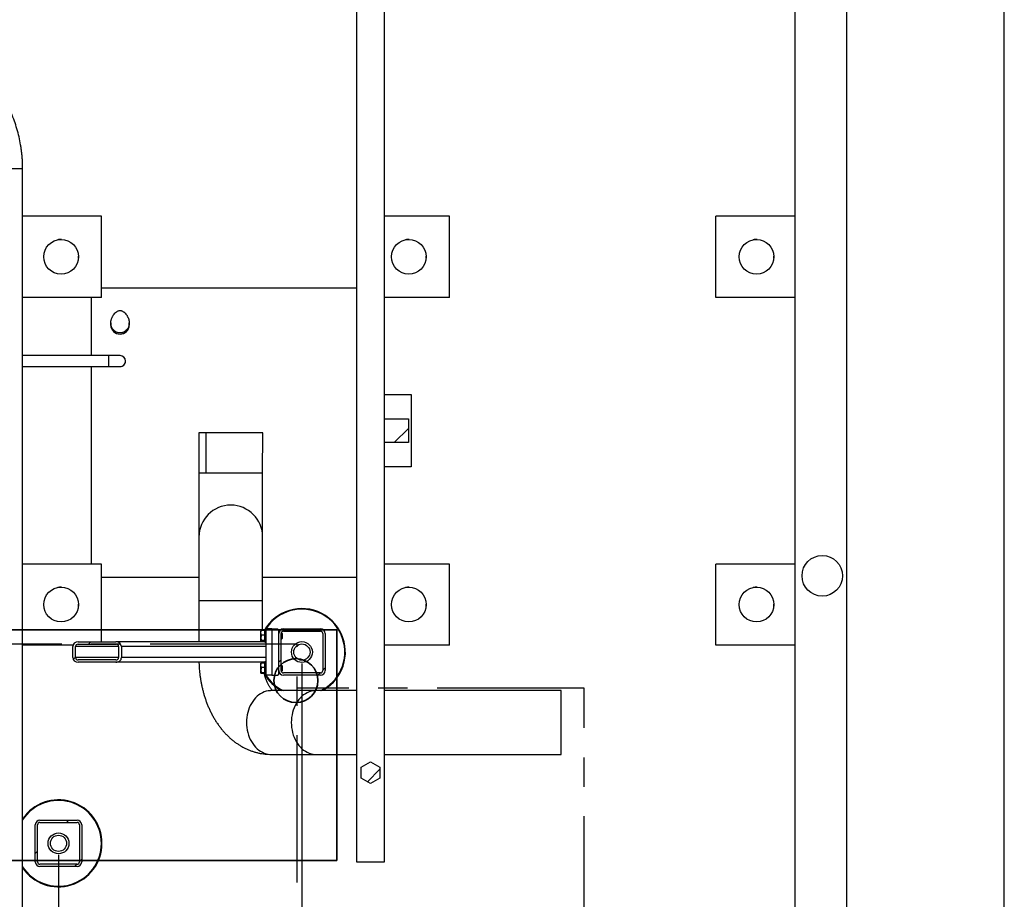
# Model space of a CAD drawing. Header units: millimetres. Extents: x 0 to 844, y 0 to 663.
# Tile 40 of 87: x 445 to 530, y 160 to 236. Entities that reach past the tile are written whole.
import ezdxf

# ---------------------------------------------------------------- set-up
doc = ezdxf.new("R2010")
doc.units = ezdxf.units.MM
doc.linetypes.add('CENTERX2', pattern=[20.32, 12.7, -2.54, 2.54, -2.54])
doc.layers.add('COTES', color=1, linetype='Continuous')
doc.layers.add('TRAIT-FINS', color=9, linetype='Continuous')
doc.layers.add('TRAIT-FORT', color=4, linetype='Continuous', lineweight=25)
doc.styles.add('SLDTEXTSTYLE0', font='TXT', dxfattribs={"width": 0.75})
doc.dimstyles.new('SLDDIMSTYLE3', dxfattribs={"dimtxt": 3, "dimasz": 2, "dimexe": 0, "dimexo": 0.0625, "dimgap": 0.75, "dimtad": 0, "dimtih": 1, "dimtoh": 1, "dimdec": 1, "dimlfac": 20, "dimrnd": 1e-09, "dimzin": 12, "dimdsep": 46, "dimtxsty": 'SLDTEXTSTYLE0', "dimsah": 1, "dimcen": 0.09, "dimadec": 0, "dimazin": 3, "dimtfac": 1, "dimtdec": 1, "dimtofl": 0, "dimtmove": 0, "dimatfit": 3, "dimfxl": 0, "dimfrac": 2, "dimtolj": 1, "dimtzin": 12, "dimarcsym": 0})

# ---------------------------------------------------------------- blocks, each defined once
blk = doc.blocks.new('_D_66')
at = {"layer": 'COTES', "color": 1}
for p, q in [((448.827, 163.836), (448.827, 51.932)), ((435.836, 52.932), (448.827, 52.932))]:
    blk.add_line(p, q, dxfattribs=at)
blk.add_solid([(448.827, 52.932), (446.827, 53.432), (446.827, 52.432)], dxfattribs=at)
at = {"layer": 'COTES', "color": 1, "char_height": 3, "attachment_point": 1, "rotation": 90, "style": 'SLDTEXTSTYLE0'}
for s, insert in [('1754,8', (447.341, 38.632)), ('Pieds chassis', (447.341, 13.132))]:
    blk.add_mtext(s, dxfattribs=dict(at, insert=insert))
blk = doc.blocks.new('_D_67')
at = {"layer": 'COTES', "color": 1}
for p, q in [((469.827, 180.336), (469.827, 51.932)), ((448.827, 52.932), (469.827, 52.932))]:
    blk.add_line(p, q, dxfattribs=at)
blk.add_solid([(469.827, 52.932), (467.827, 53.432), (467.827, 52.432)], dxfattribs=at)
at = {"layer": 'COTES', "color": 1, "char_height": 3, "attachment_point": 1, "rotation": 90, "style": 'SLDTEXTSTYLE0'}
for s, insert in [('2174,8', (468.341, 38.632)), ('Pieds chassis', (468.341, 13.132))]:
    blk.add_mtext(s, dxfattribs=dict(at, insert=insert))

msp = doc.modelspace()

# ---------------------------------------------------------------- hatches: boundary and pattern name
at = {"layer": 'TRAIT-FINS'}
h = msp.add_hatch(dxfattribs=at)
h.set_pattern_fill('ANSI31', color=9, style=0)
edge = h.paths.add_edge_path(flags=0)
edge.add_spline(control_points=[(454.1363, 208.8684), (454.2225, 208.8684), (454.3099, 208.8834), (454.3912, 208.9121), (454.4725, 208.9408), (454.5499, 208.9838), (454.6174, 209.0374), (454.6858, 209.0918), (454.7459, 209.1585), (454.7936, 209.2318), (454.8433, 209.3082), (454.8808, 209.3938), (454.9044, 209.4818), (454.9296, 209.5759), (454.9396, 209.675), (454.9353, 209.7723), (454.9306, 209.8793), (454.9087, 209.9865), (454.8732, 210.0875), (454.8327, 210.2028), (454.7738, 210.3128), (454.7024, 210.4119), (454.6185, 210.5282), (454.5158, 210.6354), (454.3954, 210.7134), (454.3524, 210.7412), (454.3063, 210.7654), (454.2577, 210.7813), (454.217, 210.7947), (454.1736, 210.8022), (454.1308, 210.8016), (454.0879, 210.8009), (454.0448, 210.7921), (454.0044, 210.7777), (453.9409, 210.7552), (453.882, 210.7195), (453.8281, 210.6791), (453.7242, 210.6013), (453.6341, 210.5032), (453.5595, 210.3969), (453.4803, 210.2839), (453.4174, 210.1569), (453.3791, 210.0243), (453.3469, 209.9126), (453.3316, 209.7941), (453.3375, 209.678), (453.3434, 209.5614), (453.3712, 209.4435), (453.4204, 209.3376), (453.4638, 209.2441), (453.5253, 209.1569), (453.5999, 209.0857), (453.6674, 209.0211), (453.7477, 208.9676), (453.8337, 208.9307), (453.9149, 208.8959), (454.0034, 208.8748), (454.0916, 208.8697), (454.1065, 208.8688), (454.1214, 208.8684), (454.1363, 208.8684)], knot_values=[0, 0, 0, 0, 0.0051735, 0.0051735, 0.0051735, 0.0103422, 0.0103422, 0.0103422, 0.0155854, 0.0155854, 0.0155854, 0.0210504, 0.0210504, 0.0210504, 0.0268872, 0.0268872, 0.0268872, 0.0333095, 0.0333095, 0.0333095, 0.0406403, 0.0406403, 0.0406403, 0.0492842, 0.0492842, 0.0492842, 0.0523275, 0.0523275, 0.0523275, 0.0548799, 0.0548799, 0.0548799, 0.0574362, 0.0574362, 0.0574362, 0.0614567, 0.0614567, 0.0614567, 0.069253, 0.069253, 0.069253, 0.0775509, 0.0775509, 0.0775509, 0.0845311, 0.0845311, 0.0845311, 0.0915671, 0.0915671, 0.0915671, 0.0977649, 0.0977649, 0.0977649, 0.1033733, 0.1033733, 0.1033733, 0.1086668, 0.1086668, 0.1086668, 0.1095458, 0.1095458, 0.1095458, 0.1095458], weights=[1, 1, 1, 1, 1, 1, 1, 1, 1, 1, 1, 1, 1, 1, 1, 1, 1, 1, 1, 1, 1, 1, 1, 1, 1, 1, 1, 1, 1, 1, 1, 1, 1, 1, 1, 1, 1, 1, 1, 1, 1, 1, 1, 1, 1, 1, 1, 1, 1, 1, 1, 1, 1, 1, 1, 1, 1, 1, 1, 1, 1], degree=3, periodic=0)
h = msp.add_hatch(dxfattribs=at)
h.set_pattern_fill('ANSI31', color=9, style=0)
h.paths.add_polyline_path([(476.9572, 199.3995), (479.0222, 199.3995), (479.0222, 201.4495), (476.9572, 201.4495)], flags=0)
h = msp.add_hatch(dxfattribs=at)
h.set_pattern_fill('ANSI31', color=9, angle=3e-322, style=0)
edge = h.paths.add_edge_path(flags=0)
edge.add_arc((471.4273, 182.9357), 0.4, 0, 90)
edge.add_line((471.4273, 183.3357), (468.2273, 183.3357))
edge.add_arc((468.2273, 182.9357), 0.4, 90, 180)
edge.add_line((467.8273, 182.9357), (467.8273, 179.7357))
edge.add_arc((468.2273, 179.7357), 0.4, 180, 270)
edge.add_line((468.2273, 179.3357), (471.4273, 179.3357))
edge.add_arc((471.4273, 179.7357), 0.4, 270, 360)
edge.add_line((471.8273, 179.7357), (471.8273, 182.9357))
edge = h.paths.add_edge_path(flags=0)
edge.add_line((468.2273, 183.1357), (471.4273, 183.1357))
edge.add_arc((471.4273, 182.9357), 0.2, 0, 90, ccw=False)
edge.add_line((471.6273, 182.9357), (471.6273, 179.7357))
edge.add_arc((471.4273, 179.7357), 0.2, 270, 360, ccw=False)
edge.add_line((471.4273, 179.5357), (468.2273, 179.5357))
edge.add_arc((468.2273, 179.7357), 0.2, 180, 270, ccw=False)
edge.add_line((468.0273, 179.7357), (468.0273, 182.9357))
edge.add_arc((468.2273, 182.9357), 0.2, 90, 180, ccw=False)
h = msp.add_hatch(dxfattribs=at)
h.set_pattern_fill('ANSI31', color=9, angle=3e-322, style=0)
edge = h.paths.add_edge_path(flags=0)
edge.add_line((453.776, 182.2107), (450.531, 182.2107))
edge.add_ellipse((450.531, 181.8107), major_axis=(-0.4807, 0), ratio=0.8320503, start_angle=270, end_angle=360)
edge.add_line((450.0503, 181.8107), (450.0503, 180.8607))
edge.add_ellipse((450.531, 180.8607), major_axis=(-0.4807, 0), ratio=0.8320503, start_angle=360, end_angle=450)
edge.add_line((450.531, 180.4607), (453.776, 180.4607))
edge.add_ellipse((453.776, 180.8607), major_axis=(-0.4807, 0), ratio=0.8320503, start_angle=90, end_angle=180)
edge.add_line((454.2567, 180.8607), (454.2567, 181.8107))
edge.add_ellipse((453.776, 181.8107), major_axis=(-0.4807, 0), ratio=0.8320503, start_angle=180, end_angle=270)
edge = h.paths.add_edge_path(flags=0)
edge.add_line((450.531, 182.0107), (453.776, 182.0107))
edge.add_ellipse((453.776, 181.8107), major_axis=(-0.2404, 0), ratio=0.8320503, start_angle=180, end_angle=270, ccw=False)
edge.add_line((454.0164, 181.8107), (454.0164, 180.8607))
edge.add_ellipse((453.776, 180.8607), major_axis=(-0.2404, 0), ratio=0.8320503, start_angle=90, end_angle=180, ccw=False)
edge.add_line((453.776, 180.6607), (450.531, 180.6607))
edge.add_ellipse((450.531, 180.8607), major_axis=(-0.2404, 0), ratio=0.8320503, start_angle=0, end_angle=90, ccw=False)
edge.add_line((450.2906, 180.8607), (450.2906, 181.8107))
edge.add_ellipse((450.531, 181.8107), major_axis=(-0.2404, 0), ratio=0.8320503, start_angle=270, end_angle=360, ccw=False)
h = msp.add_hatch(dxfattribs=at)
h.set_pattern_fill('ANSI31', color=9, style=0)
h.paths.add_polyline_path([(475.746, 171.8661), (474.9377, 171.3994), (474.9377, 170.4659), (475.746, 169.9992), (476.5544, 170.4659), (476.5544, 171.3994)], flags=0)
h = msp.add_hatch(dxfattribs=at)
h.set_pattern_fill('ANSI31', color=9, angle=3e-322, style=0)
edge = h.paths.add_edge_path(flags=0)
edge.add_arc((447.2273, 163.2357), 0.4, 180, 270)
edge.add_line((447.2273, 162.8357), (450.4273, 162.8357))
edge.add_arc((450.4273, 163.2357), 0.4, 270, 360)
edge.add_line((450.8273, 163.2357), (450.8273, 166.4357))
edge.add_arc((450.4273, 166.4357), 0.4, 0, 90)
edge.add_line((450.4273, 166.8357), (447.2273, 166.8357))
edge.add_arc((447.2273, 166.4357), 0.4, 90, 180)
edge.add_line((446.8273, 166.4357), (446.8273, 163.2357))
edge = h.paths.add_edge_path(flags=0)
edge.add_line((450.4273, 163.0357), (447.2273, 163.0357))
edge.add_arc((447.2273, 163.2357), 0.2, 180, 270, ccw=False)
edge.add_line((447.0273, 163.2357), (447.0273, 166.4357))
edge.add_arc((447.2273, 166.4357), 0.2, 90, 180, ccw=False)
edge.add_line((447.2273, 166.6357), (450.4273, 166.6357))
edge.add_arc((450.4273, 166.4357), 0.2, 0, 90, ccw=False)
edge.add_line((450.6273, 166.4357), (450.6273, 163.2357))
edge.add_arc((450.4273, 163.2357), 0.2, 270, 360, ccw=False)

# ---------------------------------------------------------------- linework, layer by layer
at = {"color": 1, "lineweight": 35}
for p, q in [((472.8356, 183.2569), (438.0606, 183.2569)), ((472.8356, 163.3569), (472.8356, 183.2569)), ((438.0606, 163.3569), (472.8356, 163.3569))]:
    msp.add_line(p, q, dxfattribs=at)
at = {"color": 7, "linetype": 'CENTERX2'}
for p, q in [((469.4212, 182.0181), (352.766, 182.0181)), ((469.4212, 100.4981), (469.4212, 182.0181)), ((494.1862, 178.2152), (469.4212, 178.2152)), ((494.1862, 154.4662), (494.1862, 178.2152))]:
    msp.add_line(p, q, dxfattribs=at)
at = {"color": 1, "lineweight": 35}
msp.add_circle((469.3106, 178.8719), 1.9, dxfattribs=at)
at = {"layer": 'TRAIT-FORT', "color": 4, "linetype": 'Continuous', "lineweight": 25}
for p, q in [((474.5388, 256.3219), (474.5388, 163.2416)), ((476.9565, 163.2416), (476.9565, 256.3219)), ((512.3421, 248.8042), (512.3421, 72.104)), ((516.8449, 72.104), (516.8449, 248.8043)), ((530.4275, 65.382), (530.4275, 248.7984)), ((437.7305, 223.0599), (445.7313, 223.0599)), ((445.7313, 72.104), (445.7313, 223.0599)), ((452.5492, 218.932), (445.7313, 218.932)), ((452.5492, 211.932), (452.5492, 218.932)), ((482.5492, 218.932), (476.9565, 218.932)), ((482.5492, 211.932), (482.5492, 218.932)), ((512.3421, 218.932), (505.5492, 218.932)), ((505.5492, 211.932), (505.5492, 218.932)), ((450.5435, 215.3017), (450.5492, 215.432)), ((450.5492, 215.432), (450.5486, 215.4756)), ((480.5435, 215.3017), (480.5492, 215.432)), ((480.5492, 215.432), (480.5486, 215.4756)), ((510.5435, 215.3017), (510.5492, 215.432)), ((510.5492, 215.432), (510.5486, 215.4756)), ((452.5492, 212.7569), (474.5388, 212.7569)), ((452.5492, 211.932), (445.7313, 211.932)), ((451.6716, 206.9082), (451.6716, 211.932)), ((482.5492, 211.932), (476.9565, 211.932)), ((512.3421, 211.932), (505.5492, 211.932)), ((453.3363, 209.7295), (453.3363, 209.5592)), ((454.9363, 209.5592), (454.9363, 209.7296)), ((453.1838, 206.9082), (445.7313, 206.9082)), ((454.1363, 206.9082), (453.1838, 206.9082)), ((453.1838, 205.9558), (453.1838, 206.9082)), ((454.1363, 206.9082), (454.1363, 206.9082)), ((445.7313, 205.9558), (453.1838, 205.9558)), ((451.6716, 188.932), (451.6716, 205.9558)), ((453.1838, 205.9558), (454.1363, 205.9558)), ((454.1363, 205.9558), (454.1363, 205.9558)), ((476.9565, 203.557), (479.2397, 203.557)), ((479.2397, 203.557), (479.2397, 197.307)), ((476.9572, 199.3995), (476.9572, 201.4495)), ((476.9572, 201.4495), (479.0222, 201.4495)), ((479.0222, 201.4495), (479.0222, 199.3995)), ((460.9445, 200.2594), (460.9419, 196.7594)), ((461.5634, 196.7594), (461.566, 200.2594)), ((466.4411, 196.7594), (466.4437, 200.2594)), ((479.0222, 199.3995), (476.9572, 199.3995)), ((479.2397, 197.307), (476.9565, 197.307)), ((460.9419, 196.7594), (460.9419, 191.2591)), ((461.5634, 196.7594), (460.9419, 196.7594)), ((466.4411, 196.7594), (461.5634, 196.7594)), ((466.4411, 191.2591), (466.4411, 196.7594)), ((460.9419, 191.2591), (460.9419, 185.7594)), ((466.4411, 185.7594), (466.4411, 191.2591)), ((514.7247, 189.6641), (514.7246, 189.6641)), ((452.5492, 188.932), (445.7313, 188.932)), ((452.5492, 182.2107), (452.5492, 188.932)), ((482.5492, 188.932), (476.9565, 188.932)), ((482.5492, 181.932), (482.5492, 188.932)), ((512.3421, 188.932), (505.5492, 188.932)), ((505.5492, 181.932), (505.5492, 188.932)), ((460.9419, 187.7569), (452.5492, 187.7569)), ((474.5388, 187.7569), (466.4411, 187.7569)), ((514.7246, 186.1641), (514.7247, 186.1641)), ((450.5435, 185.3017), (450.5492, 185.432)), ((450.5492, 185.432), (450.5486, 185.4756)), ((460.9419, 185.7594), (460.9419, 182.2107)), ((466.4411, 185.7594), (460.9419, 185.7594)), ((466.4411, 183.1878), (466.4411, 185.7594)), ((480.5435, 185.3017), (480.5492, 185.432)), ((480.5492, 185.432), (480.5486, 185.4756)), ((510.5435, 185.3017), (510.5492, 185.432)), ((510.5492, 185.432), (510.5486, 185.4756)), ((466.2915, 183.164), (466.2773, 183.1395)), ((466.2773, 182.332), (466.2773, 183.1395)), ((466.6273, 183.1878), (466.3276, 183.1878)), ((466.6273, 182.7963), (466.3276, 182.7963)), ((466.7273, 183.2857), (466.6273, 183.2857)), ((466.6273, 183.2438), (466.6273, 183.2857)), ((466.6273, 182.1857), (466.6273, 183.2438)), ((466.7273, 183.3357), (466.7273, 179.3357)), ((467.2273, 183.3357), (466.7273, 183.3357)), ((467.2273, 183.3357), (467.2273, 179.3357)), ((467.2273, 183.3357), (467.7273, 183.3357)), ((467.8273, 183.2357), (467.7273, 183.3357)), ((467.8273, 182.9357), (467.8273, 183.2357)), ((467.8305, 182.9857), (467.8273, 182.9857)), ((467.8273, 179.7357), (467.8273, 182.9357)), ((468.0273, 179.7357), (468.0273, 182.9357)), ((468.0923, 182.9857), (468.0337, 182.9857)), ((468.1273, 182.9507), (468.0923, 182.9857)), ((468.0923, 182.4857), (468.0923, 182.9857)), ((468.1273, 182.9507), (468.1273, 182.5207)), ((468.2273, 183.3357), (471.4273, 183.3357)), ((468.2273, 183.1357), (471.4273, 183.1357)), ((471.6273, 182.9357), (471.6273, 179.7357)), ((471.8273, 182.9357), (471.8273, 179.7357)), ((450.0729, 181.932), (445.7313, 181.932)), ((450.0503, 180.8607), (450.0503, 181.8107)), ((450.2906, 180.8607), (450.2906, 181.8107)), ((454.0164, 181.8107), (450.2906, 181.8107)), ((450.531, 182.2107), (453.776, 182.2107)), ((450.531, 182.0107), (453.776, 182.0107)), ((466.6273, 182.2107), (453.776, 182.2107)), ((454.0164, 181.8107), (454.0164, 180.8607)), ((454.2567, 181.8107), (454.2567, 180.8607)), ((466.7273, 181.8107), (454.2567, 181.8107)), ((466.2773, 182.332), (466.2915, 182.3074)), ((466.6273, 182.3443), (466.3276, 182.3443)), ((466.6273, 182.2837), (466.3276, 182.2837)), ((466.4411, 182.2107), (466.4411, 182.2837)), ((466.6273, 182.1857), (466.7273, 182.1857)), ((468.0273, 182.4857), (468.0923, 182.4857)), ((468.0923, 182.4857), (468.1273, 182.5207)), ((482.5492, 181.932), (476.9565, 181.932)), ((512.3421, 181.932), (505.5492, 181.932)), ((454.0164, 180.8607), (450.2906, 180.8607)), ((453.776, 180.6607), (450.531, 180.6607)), ((453.776, 180.4607), (450.531, 180.4607)), ((466.6273, 180.4607), (453.776, 180.4607)), ((466.7273, 180.8607), (454.2567, 180.8607)), ((466.2915, 180.364), (466.2773, 180.3395)), ((466.2773, 179.532), (466.2773, 180.3395)), ((466.6273, 180.3878), (466.3276, 180.3878)), ((466.7273, 180.4857), (466.6273, 180.4857)), ((466.6273, 180.4438), (466.6273, 180.4857)), ((466.6273, 179.3857), (466.6273, 180.4438)), ((468.0923, 180.1857), (468.0273, 180.1857)), ((468.1273, 180.1507), (468.0923, 180.1857)), ((468.0923, 179.6857), (468.0923, 180.1857)), ((468.1273, 180.1507), (468.1273, 179.7207)), ((466.2773, 179.532), (466.2915, 179.5074)), ((466.6273, 179.9963), (466.3276, 179.9963)), ((466.6273, 179.5443), (466.3276, 179.5443)), ((466.6273, 179.4837), (466.3276, 179.4837)), ((466.6273, 179.3857), (466.7273, 179.3857)), ((467.2273, 179.3357), (466.7273, 179.3357)), ((467.2273, 179.3357), (467.7273, 179.3357)), ((467.7273, 179.3357), (467.8273, 179.4357)), ((467.8273, 179.4357), (467.8273, 179.7357)), ((467.8273, 179.6857), (467.8305, 179.6857)), ((468.0337, 179.6857), (468.0923, 179.6857)), ((468.0923, 179.6857), (468.1273, 179.7207)), ((471.4273, 179.5357), (468.2273, 179.5357)), ((471.4273, 179.3357), (468.2273, 179.3357)), ((471.0413, 178.0087), (467.1746, 178.0087)), ((474.5388, 178.0087), (471.0413, 178.0087)), ((492.1917, 178.0087), (476.9565, 178.0087)), ((492.1917, 172.5094), (492.1917, 178.0087)), ((467.1746, 172.5094), (471.0413, 172.5094)), ((471.0413, 172.5094), (474.5388, 172.5094)), ((476.9565, 172.5094), (492.1917, 172.5094)), ((474.9377, 171.3994), (475.746, 171.8661)), ((475.746, 171.8661), (476.5544, 171.3994)), ((474.9377, 170.4659), (474.9377, 171.3994)), ((476.5544, 171.3994), (476.5544, 170.4659)), ((475.746, 169.9992), (474.9377, 170.4659)), ((476.5544, 170.4659), (475.746, 169.9992)), ((447.2273, 166.8357), (450.4273, 166.8357)), ((447.2273, 166.6357), (450.4273, 166.6357)), ((446.8273, 163.2357), (446.8273, 166.4357)), ((447.0273, 163.2357), (447.0273, 166.4357)), ((450.6273, 166.4357), (450.6273, 163.2357)), ((450.8273, 166.4357), (450.8273, 163.2357)), ((474.5388, 163.2416), (476.9565, 163.2416)), ((450.4273, 163.0357), (447.2273, 163.0357)), ((450.4273, 162.8357), (447.2273, 162.8357))]:
    msp.add_line(p, q, dxfattribs=at)
at = {"layer": 'TRAIT-FORT', "color": 4, "linetype": 'Continuous', "lineweight": 25, "flags": 128}
for points in [[(467.1746, 178.0087), (467.0889, 178.0064), (466.9181, 177.9886), (466.7489, 177.9531), (466.5825, 177.9001), (466.4199, 177.83), (466.2623, 177.7432), (466.1105, 177.6403), (465.9657, 177.5219), (465.8287, 177.3889), (465.7004, 177.2421), (465.5817, 177.0824), (465.4733, 176.9108), (465.3759, 176.7286), (465.2902, 176.5368), (465.2168, 176.3368), (465.156, 176.1298), (465.1083, 175.9171), (465.074, 175.7001), (465.0534, 175.4803), (465.0465, 175.259)], [(471.0413, 178.0087), (470.9556, 178.0064), (470.7848, 177.9886), (470.6157, 177.9531), (470.4493, 177.9001), (470.2867, 177.83), (470.129, 177.7432), (469.9773, 177.6403), (469.8324, 177.5219), (469.6954, 177.3889), (469.5672, 177.2421), (469.4484, 177.0824), (469.34, 176.9108), (469.2427, 176.7286), (469.157, 176.5368), (469.0835, 176.3368), (469.0228, 176.1298), (468.9751, 175.9171), (468.9408, 175.7001), (468.9201, 175.4803), (468.9132, 175.259)], [(465.0465, 175.259), (465.0534, 175.0378), (465.074, 174.818), (465.1083, 174.601), (465.156, 174.3883), (465.2168, 174.1813), (465.2902, 173.9812), (465.3759, 173.7895), (465.4733, 173.6072), (465.5817, 173.4357), (465.7004, 173.276), (465.8287, 173.1292), (465.9657, 172.9961), (466.1105, 172.8778), (466.2623, 172.7749), (466.4199, 172.6881), (466.5825, 172.618), (466.7489, 172.565), (466.9181, 172.5295), (467.0889, 172.5116), (467.1746, 172.5094)], [(468.9132, 175.259), (468.9201, 175.0378), (468.9408, 174.818), (468.9751, 174.601), (469.0228, 174.3883), (469.0835, 174.1813), (469.157, 173.9812), (469.2427, 173.7895), (469.34, 173.6072), (469.4484, 173.4357), (469.5672, 173.276), (469.6954, 173.1292), (469.8324, 172.9961), (469.9773, 172.8778), (470.129, 172.7749), (470.2867, 172.6881), (470.4493, 172.618), (470.6157, 172.565), (470.7848, 172.5295), (470.9556, 172.5116), (471.0413, 172.5094)]]:
    msp.add_lwpolyline(points, dxfattribs=at)
at = {"layer": 'TRAIT-FORT', "color": 4, "linetype": 'Continuous', "lineweight": 25}
for centre, radius in [((449.0492, 215.432), 1.5), ((479.0492, 215.432), 1.5), ((509.0492, 215.432), 1.5), ((514.7247, 187.9141), 1.75), ((449.0492, 185.432), 1.5), ((479.0492, 185.432), 1.5), ((509.0492, 185.432), 1.5), ((469.8273, 181.3357), 0.9), ((469.8273, 181.3357), 0.7), ((448.8273, 164.8357), 0.9), ((448.8273, 164.8357), 0.7)]:
    msp.add_circle(centre, radius, dxfattribs=at)
for centre, radius, start, end in [((449.0492, 215.432), 1.5, 88.349387, 101.175301), ((479.0492, 215.432), 1.5, 88.349387, 101.175301), ((509.0492, 215.432), 1.5, 88.349387, 101.175301), ((454.1363, 209.5592), 0.8, 180, 0), ((454.1363, 206.432), 0.4762, 0.00003, 90), ((454.1363, 206.432), 0.4762, 270, 90), ((454.1363, 206.432), 0.4762, 270, 0.000089), ((463.6915, 191.2591), 2.7496, 90, 180), ((463.6915, 191.2591), 2.7496, 360, 90), ((449.0492, 185.432), 1.5, 88.349387, 101.175301), ((479.0492, 185.432), 1.5, 88.349387, 101.175301), ((509.0492, 185.432), 1.5, 88.349387, 101.175301), ((469.8273, 181.3357), 3.75, 335.32581, 150.404096), ((469.8273, 181.3357), 3.7, 335.32581, 148.195198), ((468.2273, 182.9357), 0.4, 90, 180), ((468.2273, 182.9357), 0.2, 90, 180), ((471.4273, 182.9357), 0.4, 0, 90), ((471.4273, 182.9357), 0.2, 0, 90), ((469.8273, 181.3357), 3.75, 210.413821, 242.525156), ((469.8273, 181.3357), 3.7, 211.804802, 244.053483), ((468.2273, 179.7357), 0.4, 180, 270), ((468.2273, 179.7357), 0.2, 180, 270), ((471.4273, 179.7357), 0.4, 270, 0), ((471.4273, 179.7357), 0.2, 270, 0), ((469.8273, 181.3357), 3.7, 295.946517, 335.32581), ((469.8273, 181.3357), 3.75, 297.474844, 335.32581), ((448.8273, 164.8357), 3.75, 214.153448, 145.78233), ((448.8273, 164.8357), 3.7, 213.020716, 146.996116), ((447.2273, 166.4357), 0.4, 90, 180), ((447.2273, 166.4357), 0.2, 90, 180), ((450.4273, 166.4357), 0.4, 0, 90), ((450.4273, 166.4357), 0.2, 0, 90), ((447.2273, 163.2357), 0.4, 180, 270), ((447.2273, 163.2357), 0.2, 180, 270), ((450.4273, 163.2357), 0.4, 270, 0), ((450.4273, 163.2357), 0.2, 270, 0)]:
    msp.add_arc(centre, radius, start, end, dxfattribs=at)
for centre, major_axis, start_param, end_param in [((450.531, 181.8107), (-0.4807, 0), 4.712389, 6.2831853), ((450.531, 181.8107), (-0.2404, 0), 4.712389, 6.2831853), ((453.776, 181.8107), (-0.4807, 0), 3.1415927, 4.712389), ((453.776, 181.8107), (-0.2404, 0), 3.1415927, 4.712389), ((450.531, 180.8607), (-0.4807, 0), 0, 1.5707963), ((450.531, 180.8607), (-0.2404, 0), 0, 1.5707963), ((453.776, 180.8607), (-0.4807, 0), 1.5707963, 3.1415927), ((453.776, 180.8607), (-0.2404, 0), 1.5707963, 3.1415927)]:
    msp.add_ellipse(centre, major_axis=major_axis, ratio=0.8320503, start_param=start_param, end_param=end_param, dxfattribs=at)
for points, knots in [([(451.933, 249.4972), (451.8827, 249.5249), (451.7594, 249.5927), (451.5685, 249.6745), (451.3779, 249.7457), (451.2259, 249.794), (451.0944, 249.8311), (450.9608, 249.8643), (450.8004, 249.8984), (450.6088, 249.9312), (450.3907, 249.9586), (450.082, 249.9829), (449.6848, 249.9882), (449.1966, 249.9576), (448.7616, 249.8998), (448.3968, 249.8329), (448.1205, 249.7728), (447.8772, 249.7131), (447.6723, 249.6579), (447.5058, 249.6101), (447.3737, 249.5702), (447.2603, 249.5348), (447.1526, 249.5), (447.0406, 249.4628), (446.8942, 249.4127), (446.704, 249.3448), (446.4609, 249.2534), (446.1958, 249.1482), (445.9103, 249.0288), (445.6061, 248.8949), (445.2733, 248.7408), (444.9118, 248.5648), (444.5318, 248.3702), (444.0966, 248.1366), (443.628, 247.8719), (443.1384, 247.5807), (442.6849, 247.299), (442.2688, 247.0306), (441.8908, 246.7788), (441.5572, 246.5503), (441.2631, 246.3442), (440.9893, 246.1486), (440.7098, 245.945), (440.4088, 245.7215), (440.0547, 245.4531), (439.6434, 245.1336), (439.1716, 244.7566), (438.6654, 244.3399), (438.1679, 243.9178), (437.6838, 243.4953), (437.2269, 243.0862), (436.7769, 242.6727), (436.3294, 242.2515), (435.8942, 241.8317), (435.4746, 241.4171), (435.093, 241.0316), (434.7487, 240.6767), (434.4427, 240.3554), (434.1731, 240.0677), (433.9362, 239.8112), (433.7265, 239.5813), (433.5443, 239.3792), (433.3719, 239.1859), (433.1915, 238.9817), (432.9831, 238.743), (432.7472, 238.4691), (432.4858, 238.1606), (432.0721, 237.6638), (431.5155, 236.9732), (430.8654, 236.126), (430.2524, 235.2857), (429.6798, 234.4598), (429.1228, 233.6096), (428.5919, 232.7465), (428.0963, 231.8823), (427.649, 231.0387), (427.2496, 230.217), (426.8954, 229.4185), (426.5764, 228.6256), (426.2897, 227.8337), (426.0094, 226.9656), (425.7436, 226.0128), (425.5028, 224.971), (425.3073, 223.9141), (425.1567, 222.8453), (425.0501, 221.7746), (424.9841, 220.7048), (424.9545, 219.6356), (424.9574, 218.5617), (424.9942, 217.3005), (425.0769, 215.8544), (425.2087, 214.2249), (425.3628, 212.5962), (425.5231, 210.9677), (425.6748, 209.333), (425.7812, 207.9712), (425.8475, 206.8803), (425.8864, 206.0641), (425.9133, 205.2372), (425.926, 204.4031), (425.9231, 203.5788), (425.9045, 202.7828), (425.8741, 202.0829), (425.837, 201.4752), (425.7972, 200.9546), (425.7523, 200.4633), (425.705, 200.0181), (425.6538, 199.5924), (425.5959, 199.1599), (425.5234, 198.6785), (425.4349, 198.1571), (425.3277, 197.599), (425.1991, 197.0087), (425.049, 196.403), (424.8824, 195.8118), (424.7077, 195.2621), (424.5206, 194.7351), (424.3226, 194.2354), (424.1156, 193.767), (423.9084, 193.3429), (423.6817, 192.9211), (423.4194, 192.4822), (423.1103, 192.0247), (422.7605, 191.5717), (422.3651, 191.1299), (421.9216, 190.7093), (421.4338, 190.3255), (420.913, 189.9856), (420.3439, 189.6764), (419.7262, 189.4009), (419.0615, 189.161), (418.3811, 188.9635), (417.6879, 188.8029), (416.9831, 188.6744), (416.2672, 188.574), (415.3662, 188.4801), (414.2804, 188.4117), (413.0136, 188.381), (411.7445, 188.3856), (410.4768, 188.4138), (409.087, 188.459), (407.5843, 188.5095), (405.9698, 188.5623), (403.4795, 188.6424), (400.1082, 188.7457), (396.2586, 188.8511), (392.8164, 188.9321), (389.7787, 188.992), (386.7405, 189.0385), (383.7014, 189.0702), (380.7542, 189.0854), (377.899, 189.0853), (375.136, 189.0713), (372.3698, 189.0434), (369.9793, 189.0074), (367.9545, 188.9695), (366.2857, 188.9332), (364.8252, 188.8987), (363.5794, 188.8622), (362.5515, 188.8229), (361.5064, 188.7693), (360.572, 188.7037), (359.7593, 188.6288), (359.0762, 188.5513), (358.4031, 188.457), (357.7499, 188.344), (357.1278, 188.2105), (356.5463, 188.0556), (356.0093, 187.8776), (355.5971, 187.7106), (355.2903, 187.5675), (355.0746, 187.4575), (354.8797, 187.3493), (354.7114, 187.2484), (354.5716, 187.159), (354.457, 187.0815), (354.3534, 187.0083), (354.2388, 186.9236), (354.0989, 186.8143), (353.9325, 186.6743), (353.7522, 186.5091), (353.5678, 186.3236), (353.3868, 186.1229), (353.2118, 185.9086), (353.0667, 185.7118), (352.9477, 185.5366), (352.8561, 185.393), (352.7767, 185.2608), (352.7123, 185.1481), (352.662, 185.0565), (352.6245, 184.9859), (352.5949, 184.9289), (352.5568, 184.8541), (352.5046, 184.748), (352.4368, 184.6034), (352.3608, 184.4316), (352.2774, 184.2305), (352.1878, 183.9979), (352.095, 183.7368), (352.0026, 183.4544), (351.9139, 183.1609), (351.8297, 182.8612), (351.7493, 182.5569), (351.6677, 182.2314), (351.5844, 181.8846), (351.4983, 181.5163), (351.4101, 181.1347), (351.3179, 180.7407), (351.2199, 180.3356), (351.1253, 179.9594), (351.0591, 179.7208), (351.0314, 179.6213)], [0, 0, 0, 0, 0.00115999, 0.00284154, 0.00423619, 0.00533508, 0.00612962, 0.00706154, 0.00818561, 0.00953475, 0.01110967, 0.01277725, 0.01602362, 0.01945665, 0.02308958, 0.02528771, 0.02729457, 0.02906265, 0.03057776, 0.03177217, 0.03271884, 0.03348812, 0.03427992, 0.03510542, 0.03597709, 0.03754187, 0.03936213, 0.04144759, 0.04354241, 0.04586539, 0.04842514, 0.05123058, 0.05428293, 0.05734938, 0.06153824, 0.06549182, 0.06918941, 0.07261315, 0.07574779, 0.07858042, 0.08096483, 0.08315555, 0.08551516, 0.08808422, 0.09086579, 0.09464594, 0.09876767, 0.10323516, 0.10805136, 0.11208113, 0.11632477, 0.12052139, 0.12448715, 0.12878116, 0.13275386, 0.13640118, 0.13972047, 0.14271021, 0.14532513, 0.14763939, 0.14971706, 0.15156415, 0.15308958, 0.1549025, 0.15701347, 0.15942033, 0.16212022, 0.16507732, 0.17229343, 0.17973888, 0.18621123, 0.19280106, 0.19948145, 0.20609742, 0.21254153, 0.2188013, 0.22452621, 0.23008706, 0.23549926, 0.24079118, 0.24604924, 0.25272235, 0.25939234, 0.26607967, 0.27279445, 0.27950246, 0.28609827, 0.29272085, 0.29938603, 0.30606686, 0.31619855, 0.32636714, 0.33656476, 0.34676003, 0.35696084, 0.3672669, 0.37229581, 0.37738174, 0.38252819, 0.38773931, 0.39294256, 0.39789427, 0.4025731, 0.40598647, 0.40922724, 0.41228774, 0.41516473, 0.4175547, 0.42026126, 0.42328044, 0.42660596, 0.43009404, 0.43384762, 0.43783752, 0.44169379, 0.44526622, 0.44855961, 0.45209172, 0.45525763, 0.45807975, 0.46086714, 0.46416153, 0.46758367, 0.47112923, 0.47479844, 0.47859827, 0.4824811, 0.4863251, 0.49014859, 0.49451389, 0.49888885, 0.50327797, 0.50767915, 0.51211348, 0.51659505, 0.52111519, 0.5289537, 0.53681677, 0.54467139, 0.55254895, 0.56039534, 0.5705278, 0.5805085, 0.5904376, 0.61686861, 0.64324999, 0.66208598, 0.68092478, 0.69976736, 0.71859878, 0.73743774, 0.75456511, 0.77168563, 0.78882628, 0.80604034, 0.81620927, 0.82657493, 0.83717566, 0.84348824, 0.84984774, 0.85637113, 0.86299072, 0.86727654, 0.87154398, 0.87577101, 0.87993213, 0.88393528, 0.88776758, 0.89145415, 0.8950381, 0.89680681, 0.89856679, 0.90024206, 0.90171617, 0.90298853, 0.90405805, 0.90495194, 0.90599368, 0.90748133, 0.90929596, 0.91144703, 0.91379574, 0.9162792, 0.91890669, 0.92168763, 0.92347719, 0.92529477, 0.92691282, 0.92828218, 0.929394, 0.93024108, 0.93085362, 0.93147677, 0.93297368, 0.93473658, 0.93677513, 0.93927764, 0.942124, 0.94532877, 0.94890829, 0.9528805, 0.95650376, 0.96042286, 0.96464794, 0.96918874, 0.97405437, 0.97925317, 0.98446673, 0.98998844, 0.99582279, 1, 1, 1, 1]), ([(351.4637, 179.4693), (351.4879, 179.5554), (351.5515, 179.7825), (351.6442, 180.1487), (351.7441, 180.5588), (351.8357, 180.9495), (351.9216, 181.3204), (352.0033, 181.6712), (352.0832, 182.0067), (352.1621, 182.3264), (352.241, 182.6298), (352.3186, 182.9119), (352.3952, 183.1729), (352.4708, 183.4138), (352.5488, 183.6464), (352.627, 183.864), (352.7079, 184.0727), (352.784, 184.2556), (352.8542, 184.414), (352.908, 184.5287), (352.9459, 184.6063), (352.9705, 184.6558), (352.9989, 184.7117), (353.0359, 184.7829), (353.0856, 184.8752), (353.149, 184.988), (353.2265, 185.1185), (353.3148, 185.2584), (353.4369, 185.4392), (353.5916, 185.648), (353.7841, 185.8779), (353.9767, 186.0828), (354.1626, 186.2602), (354.3335, 186.4082), (354.472, 186.5187), (354.583, 186.6021), (354.6829, 186.6738), (354.8002, 186.754), (354.9448, 186.847), (355.1181, 186.9506), (355.3156, 187.0591), (355.5307, 187.167), (355.7828, 187.2821), (356.0767, 187.4019), (356.4178, 187.5233), (356.8172, 187.6463), (357.2825, 187.7665), (357.8152, 187.8802), (358.3732, 187.9788), (358.9479, 188.0631), (359.5321, 188.1344), (360.1216, 188.1944), (360.8988, 188.2604), (361.8535, 188.3219), (362.9759, 188.3736), (364.0794, 188.4109), (365.1689, 188.4396), (366.2475, 188.4651), (367.5084, 188.4931), (368.9505, 188.5217), (370.5778, 188.5496), (372.6184, 188.5788), (375.0777, 188.6042), (377.9583, 188.6189), (380.97, 188.6183), (384.1127, 188.6004), (387.3859, 188.5633), (390.6587, 188.5094), (393.9311, 188.4405), (397.2033, 188.3589), (400.2034, 188.2746), (402.9351, 188.1921), (405.4038, 188.1135), (407.8986, 188.0332), (409.998, 187.9584), (411.6964, 187.9193), (412.9765, 187.9138), (414.2543, 187.9433), (415.3854, 188.0126), (416.3654, 188.1144), (417.1929, 188.2341), (418.0052, 188.3913), (418.798, 188.5911), (419.5671, 188.8388), (420.2471, 189.1151), (420.8407, 189.4094), (421.3537, 189.7099), (421.8432, 190.0484), (422.3044, 190.4258), (422.7339, 190.8404), (423.1316, 191.2876), (423.4989, 191.7642), (423.8753, 192.3238), (424.25, 192.9735), (424.6122, 193.7166), (424.9317, 194.4894), (425.2116, 195.2864), (425.4547, 196.1023), (425.6878, 197.0274), (425.8991, 198.0596), (426.0795, 199.1966), (426.2148, 200.3369), (426.3098, 201.4751), (426.3744, 202.7194), (426.3993, 204.0654), (426.3776, 205.5137), (426.3122, 207.0178), (426.2056, 208.5813), (426.0648, 210.2055), (425.9079, 211.8275), (425.7493, 213.4496), (425.6048, 215.0721), (425.503, 216.5185), (425.4444, 217.7877), (425.4201, 218.878), (425.4268, 219.965), (425.4684, 221.0462), (425.5484, 222.115), (425.669, 223.171), (425.8316, 224.2107), (426.0379, 225.237), (426.2755, 226.1967), (426.537, 227.0926), (426.8165, 227.9303), (427.1307, 228.7658), (427.4831, 229.6052), (427.8766, 230.4519), (428.3041, 231.2886), (428.7621, 232.1147), (429.246, 232.9281), (429.7573, 233.735), (430.2875, 234.525), (430.8378, 235.304), (431.404, 236.0677), (431.9823, 236.8134), (432.4585, 237.4024), (432.8218, 237.8393), (433.0644, 238.1261), (433.2836, 238.3816), (433.4784, 238.6055), (433.6507, 238.8015), (433.8091, 238.9799), (433.9678, 239.157), (434.1384, 239.3454), (434.3273, 239.5519), (434.5369, 239.7784), (434.7858, 240.044), (435.0792, 240.3522), (435.4212, 240.7048), (435.7992, 241.0869), (436.2061, 241.4892), (436.6412, 241.9093), (437.1032, 242.3445), (437.5871, 242.7885), (438.0742, 243.2232), (438.5453, 243.6322), (439.0165, 244.0306), (439.4845, 244.4154), (439.9457, 244.7838), (440.3718, 245.1147), (440.74, 245.3932), (441.054, 245.6254), (441.3262, 245.8228), (441.603, 246.0199), (441.9039, 246.2296), (442.2374, 246.4566), (442.6025, 246.6983), (442.9983, 246.952), (443.4255, 247.2162), (443.8548, 247.4706), (444.2814, 247.7126), (444.6936, 247.9359), (445.0992, 248.1447), (445.4803, 248.3306), (445.8266, 248.4906), (446.1388, 248.6272), (446.4012, 248.736), (446.6184, 248.8219), (446.795, 248.8889), (446.9525, 248.9465), (447.0949, 248.9966), (447.2265, 249.0414), (447.3589, 249.0848), (447.5054, 249.131), (447.6825, 249.1842), (447.8993, 249.245), (448.1584, 249.3112), (448.4547, 249.3776), (448.801, 249.4421), (449.1735, 249.4935), (449.5522, 249.5239), (449.8849, 249.5305), (450.1749, 249.5195), (450.42, 249.4969), (450.6318, 249.4661), (450.7768, 249.4379), (450.873, 249.4163), (450.9408, 249.3999), (451.0472, 249.3718), (451.2007, 249.3256), (451.4055, 249.2496), (451.5872, 249.1721), (451.6956, 249.1088), (451.727, 249.0905)], [0, 0, 0, 0, 0.0036154, 0.0095426, 0.0151434, 0.020423, 0.0253874, 0.0300435, 0.0343991, 0.0386488, 0.0425882, 0.0462279, 0.0495789, 0.0526523, 0.055459, 0.0584907, 0.0611697, 0.063511, 0.0655301, 0.0672405, 0.0678985, 0.0685, 0.0691313, 0.0700393, 0.0712329, 0.0726742, 0.0743712, 0.0762437, 0.0780469, 0.0813256, 0.0842969, 0.0869853, 0.0893878, 0.0913915, 0.0929984, 0.0939523, 0.0948877, 0.0960341, 0.0973896, 0.0989536, 0.1006865, 0.1024373, 0.1041975, 0.10657, 0.108987, 0.1114656, 0.1147681, 0.1182141, 0.1217828, 0.1254093, 0.1290762, 0.1327668, 0.1364637, 0.1436297, 0.1506351, 0.1574845, 0.164314, 0.1710596, 0.1776973, 0.1879254, 0.1980459, 0.208126, 0.2260593, 0.2439701, 0.2618864, 0.2822489, 0.3026041, 0.3229674, 0.3433375, 0.3637039, 0.384075, 0.3993672, 0.4147184, 0.4301741, 0.445949, 0.4539184, 0.4618714, 0.4698302, 0.4777607, 0.483008, 0.4882092, 0.4933553, 0.4984367, 0.5034543, 0.5084185, 0.5121174, 0.5158072, 0.5195033, 0.5232107, 0.526916, 0.5306315, 0.5343689, 0.5381357, 0.5432104, 0.5483498, 0.5535513, 0.5588065, 0.5641037, 0.569429, 0.5766009, 0.5837537, 0.5909039, 0.5980261, 0.6050733, 0.6141759, 0.6231907, 0.6321812, 0.6423832, 0.652579, 0.6627698, 0.6729611, 0.6831451, 0.6932859, 0.7000856, 0.7068836, 0.7136453, 0.7203653, 0.727064, 0.7336447, 0.7402173, 0.7467566, 0.7532848, 0.7588314, 0.7643973, 0.7700416, 0.7758455, 0.7818287, 0.7880095, 0.7940177, 0.8001895, 0.8064902, 0.8127515, 0.8189211, 0.8253394, 0.8316055, 0.8376987, 0.8404589, 0.8429721, 0.8452231, 0.8472093, 0.8489289, 0.8504662, 0.8520061, 0.853712, 0.8555842, 0.8576451, 0.8599357, 0.8629309, 0.8662453, 0.8698773, 0.8738239, 0.8778623, 0.8821761, 0.8867532, 0.8912661, 0.8955256, 0.899532, 0.9039303, 0.9079817, 0.911691, 0.9150633, 0.9175226, 0.9197734, 0.9220305, 0.9245724, 0.9273915, 0.9304199, 0.9336936, 0.9371987, 0.9409188, 0.9441425, 0.9474887, 0.9507728, 0.9537515, 0.9564353, 0.9588366, 0.9609673, 0.9624589, 0.9637953, 0.9649813, 0.9660275, 0.9670083, 0.9679455, 0.9689984, 0.9702875, 0.9718998, 0.9738168, 0.9760164, 0.9784157, 0.981383, 0.9841035, 0.9865948, 0.9885506, 0.9903534, 0.9918918, 0.993148, 0.9935174, 0.9940006, 0.9946352, 0.9958616, 0.9974039, 0.9992479, 1, 1, 1, 1]), ([(445.7313, 223.0599), (445.7301, 223.1905), (445.7277, 223.4434), (445.7096, 223.8109), (445.683, 224.1564), (445.6487, 224.4827), (445.6079, 224.7914), (445.5402, 225.2205), (445.4274, 225.7847), (445.2471, 226.4714), (445.0259, 227.1485), (444.7702, 227.8003), (444.4783, 228.4336), (444.154, 229.0427), (443.8508, 229.5417), (443.5841, 229.9401), (443.3608, 230.2521), (443.1156, 230.5725), (442.8376, 230.911), (442.5208, 231.2682), (442.1626, 231.6401), (441.7604, 232.0221), (441.3095, 232.4116), (440.8235, 232.7898), (440.3041, 233.1524), (439.7535, 233.4955), (439.1552, 233.8241), (438.5081, 234.1322), (437.8284, 234.4065), (437.1194, 234.6434), (436.3842, 234.8395), (435.7728, 234.9612), (435.301, 235.0328), (434.9804, 235.0728), (434.6536, 235.1047), (434.3215, 235.1279), (433.9936, 235.1417), (433.7769, 235.1442), (433.6724, 235.1454)], [0, 0, 0, 0, 0.0206708, 0.0400287, 0.0582139, 0.0755152, 0.0919415, 0.1074947, 0.1442552, 0.1829506, 0.2197841, 0.2569368, 0.2937037, 0.3300854, 0.3660825, 0.3860741, 0.4059444, 0.4268043, 0.4499099, 0.4752624, 0.5023493, 0.5316031, 0.5630241, 0.5966127, 0.6290292, 0.6632355, 0.699232, 0.7370192, 0.7765964, 0.8151514, 0.8552671, 0.8969418, 0.9137427, 0.930784, 0.9480659, 0.9657051, 0.9834667, 1, 1, 1, 1]), ([(454.1363, 208.8684), (454.1942, 208.8684), (454.2509, 208.8749), (454.3345, 208.894), (454.3621, 208.9019), (454.4167, 208.921), (454.4432, 208.932), (454.5205, 208.9692), (454.569, 208.9994), (454.6599, 209.0709), (454.7008, 209.111), (454.7555, 209.1771), (454.7726, 209.2001), (454.8046, 209.2482), (454.8193, 209.273), (454.8594, 209.3489), (454.8809, 209.4018), (454.9056, 209.4846), (454.9125, 209.5127), (454.9237, 209.5689), (454.9279, 209.5972), (454.9339, 209.654), (454.9356, 209.6825), (454.9366, 209.7398), (454.9359, 209.7687), (454.93, 209.8548), (454.9213, 209.9113), (454.9019, 209.9948), (454.8943, 210.0224), (454.8771, 210.0772), (454.8675, 210.1045), (454.8358, 210.1845), (454.8111, 210.236), (454.7691, 210.3106), (454.7542, 210.335), (454.7229, 210.3831), (454.7064, 210.4067), (454.6549, 210.4758), (454.6179, 210.5193), (454.5389, 210.6009), (454.4969, 210.6392), (454.4286, 210.6913), (454.4048, 210.7078), (454.3556, 210.7381), (454.3302, 210.7518), (454.2775, 210.7752), (454.2499, 210.7849), (454.1939, 210.7981), (454.1653, 210.8016), (454.1217, 210.8016), (454.1072, 210.8007), (454.0786, 210.7973), (454.0645, 210.7947), (454.0225, 210.7848), (453.9949, 210.7751), (453.9423, 210.7518), (453.917, 210.7382), (453.8682, 210.7081), (453.8445, 210.6917), (453.7756, 210.6391), (453.7333, 210.6007), (453.654, 210.5187), (453.6171, 210.4751), (453.5656, 210.406), (453.5491, 210.3823), (453.5178, 210.3342), (453.503, 210.3097), (453.461, 210.2352), (453.4364, 210.1838), (453.405, 210.1042), (453.3954, 210.0772), (453.3782, 210.0223), (453.3705, 209.9944), (453.3511, 209.9106), (453.3425, 209.8542), (453.3367, 209.7688), (453.3359, 209.7402), (453.3369, 209.6826), (453.3386, 209.6537), (453.3477, 209.5681), (453.3587, 209.5123), (453.3831, 209.4305), (453.3925, 209.4036), (453.4141, 209.3504), (453.4263, 209.324), (453.4665, 209.2477), (453.498, 209.2002), (453.5525, 209.1342), (453.5719, 209.113), (453.6132, 209.0725), (453.6349, 209.0534), (453.7024, 209.0002), (453.7507, 208.9699), (453.8285, 208.9323), (453.8554, 208.9212), (453.9097, 208.9021), (453.9371, 208.8942), (453.9928, 208.8814), (454.021, 208.8765), (454.0782, 208.87), (454.1073, 208.8684), (454.1363, 208.8684)], [0, 0, 0, 0, 0.03125, 0.03125, 0.046875, 0.046875, 0.0625, 0.0625, 0.09375, 0.09375, 0.125, 0.125, 0.140625, 0.140625, 0.15625, 0.15625, 0.1875, 0.1875, 0.203125, 0.203125, 0.21875, 0.21875, 0.234375, 0.234375, 0.25, 0.25, 0.28125, 0.28125, 0.296875, 0.296875, 0.3125, 0.3125, 0.34375, 0.34375, 0.359375, 0.359375, 0.375, 0.375, 0.40625, 0.40625, 0.4375, 0.4375, 0.453125, 0.453125, 0.46875, 0.46875, 0.484375, 0.484375, 0.5, 0.5, 0.5078125, 0.5078125, 0.515625, 0.515625, 0.53125, 0.53125, 0.546875, 0.546875, 0.5625, 0.5625, 0.59375, 0.59375, 0.625, 0.625, 0.640625, 0.640625, 0.65625, 0.65625, 0.6875, 0.6875, 0.703125, 0.703125, 0.71875, 0.71875, 0.75, 0.75, 0.765625, 0.765625, 0.78125, 0.78125, 0.8125, 0.8125, 0.828125, 0.828125, 0.84375, 0.84375, 0.875, 0.875, 0.890625, 0.890625, 0.90625, 0.90625, 0.9375, 0.9375, 0.953125, 0.953125, 0.96875, 0.96875, 0.984375, 0.984375, 1, 1, 1, 1]), ([(461.566, 200.2594), (461.5192, 200.2594), (461.4255, 200.2594), (461.3034, 200.2594), (461.1962, 200.2594), (461.1073, 200.2594), (461.0377, 200.2594), (460.986, 200.2594), (460.9552, 200.2594), (460.9421, 200.2594), (460.9452, 200.2594), (460.9456, 200.2594)], [0, 0, 0, 0, 0.1212367, 0.2424735, 0.3672324, 0.4919914, 0.6132281, 0.7344648, 0.8592238, 0.9839827, 1, 1, 1, 1]), ([(466.4426, 200.2594), (466.4417, 200.2594), (466.4396, 200.2594), (466.4131, 200.2594), (466.3676, 200.2594), (466.3025, 200.2594), (466.2194, 200.2594), (466.1188, 200.2594), (465.9997, 200.2594), (465.8639, 200.2594), (465.7136, 200.2594), (465.5499, 200.2594), (465.3714, 200.2594), (465.1812, 200.2594), (464.9815, 200.2594), (464.7733, 200.2594), (464.5548, 200.2594), (464.3301, 200.2594), (464.1024, 200.2594), (463.873, 200.2594), (463.6401, 200.2594), (463.4079, 200.2594), (463.1791, 200.2594), (462.9545, 200.2594), (462.7326, 200.2594), (462.518, 200.2594), (462.3128, 200.2594), (462.1181, 200.2594), (461.9328, 200.2594), (461.7444, 200.2594), (461.6294, 200.2594), (461.566, 200.2594)], [0, 0, 0, 0, 0.0295028, 0.0634779, 0.0979383, 0.132901, 0.1666356, 0.2006043, 0.2353118, 0.2702746, 0.3042497, 0.3382248, 0.3726851, 0.4076479, 0.4413824, 0.4753512, 0.5100587, 0.5450214, 0.5789965, 0.6129716, 0.647432, 0.6823947, 0.7162463, 0.7500978, 0.7848053, 0.8197681, 0.8535026, 0.8877185, 0.9221788, 0.9571416, 1, 1, 1, 1]), ([(466.3276, 182.7963), (466.3166, 182.8303), (466.2944, 182.899), (466.2863, 183.0007), (466.2982, 183.098), (466.3177, 183.1577), (466.3276, 183.1878)], [0, 0, 0, 0, 0.2646049, 0.5349477, 0.7653431, 1, 1, 1, 1]), ([(466.3276, 182.7963), (466.3166, 182.7571), (466.2944, 182.6778), (466.2863, 182.5602), (466.2982, 182.4479), (466.3177, 182.379), (466.3276, 182.3443)], [0, 0, 0, 0, 0.2646049, 0.5349477, 0.7653431, 1, 1, 1, 1]), ([(466.2927, 183.1639), (466.2926, 183.1646), (466.2926, 183.1706), (466.3075, 183.1786), (466.3231, 183.1857), (466.3276, 183.1878)], [0, 0, 0, 0, 0.0822371, 0.7379774, 1, 1, 1, 1]), ([(466.3276, 182.2837), (466.3124, 182.2914), (466.2873, 182.3041), (466.2896, 182.3226), (466.307, 182.3351), (466.323, 182.3422), (466.3276, 182.3443)], [0, 0, 0, 0, 0.3855495, 0.6376419, 0.8965462, 1, 1, 1, 1]), ([(460.9467, 180.4607), (460.947, 180.4374), (460.9479, 180.3638), (460.955, 180.2069), (460.967, 179.987), (460.9878, 179.7253), (461.0161, 179.4509), (461.053, 179.1644), (461.0989, 178.8703), (461.154, 178.571), (461.2188, 178.2687), (461.2932, 177.9651), (461.3775, 177.6615), (461.4718, 177.3591), (461.5761, 177.059), (461.6905, 176.7621), (461.815, 176.4693), (461.9496, 176.1814), (462.0943, 175.8994), (462.2489, 175.6241), (462.4134, 175.3563), (462.5875, 175.0968), (462.7709, 174.8465), (462.9635, 174.606), (463.1647, 174.3761), (463.3743, 174.1574), (463.5918, 173.9506), (463.8168, 173.7561), (464.0488, 173.5746), (464.2873, 173.4063), (464.5319, 173.2516), (464.782, 173.1108), (465.0374, 172.9842), (465.2974, 172.8721), (465.5616, 172.7745), (465.8296, 172.6918), (466.1008, 172.6241), (466.3749, 172.5716), (466.6512, 172.5347), (466.918, 172.5129), (467.0927, 172.5111), (467.1746, 172.5102)], [0, 0, 0, 0, 0.00579677, 0.01829555, 0.03903011, 0.06057768, 0.08370815, 0.10786238, 0.13281833, 0.15840018, 0.1844847, 0.2109818, 0.23782408, 0.26495958, 0.29234664, 0.31995032, 0.34773955, 0.37568512, 0.40375603, 0.43191719, 0.46013589, 0.48837771, 0.51660718, 0.54478875, 0.5728882, 0.60087416, 0.62871972, 0.65640373, 0.68391168, 0.7112361, 0.73837648, 0.7653388, 0.79213474, 0.8187809, 0.84529785, 0.87170939, 0.89804186, 0.9243236, 0.95058454, 0.976856, 1, 1, 1, 1]), ([(466.3276, 179.9963), (466.3166, 180.0303), (466.2944, 180.099), (466.2863, 180.2007), (466.2982, 180.298), (466.3177, 180.3577), (466.3276, 180.3878)], [0, 0, 0, 0, 0.2646049, 0.5349477, 0.7653431, 1, 1, 1, 1]), ([(466.2927, 180.3639), (466.2926, 180.3646), (466.2926, 180.3706), (466.3075, 180.3786), (466.3231, 180.3857), (466.3276, 180.3878)], [0, 0, 0, 0, 0.0822371, 0.7379774, 1, 1, 1, 1]), ([(466.4531, 180.3878), (466.4515, 180.4108), (466.4497, 180.435), (466.4488, 180.4595), (466.4487, 180.4607)], [0, 0, 0, 0, 0.9493005, 1, 1, 1, 1]), ([(466.3276, 179.4837), (466.3124, 179.4914), (466.2873, 179.5041), (466.2896, 179.5226), (466.307, 179.5351), (466.323, 179.5422), (466.3276, 179.5443)], [0, 0, 0, 0, 0.3855495, 0.6376419, 0.8965462, 1, 1, 1, 1]), ([(466.3276, 179.9963), (466.3166, 179.9571), (466.2944, 179.8778), (466.2863, 179.7602), (466.2982, 179.6479), (466.3177, 179.579), (466.3276, 179.5443)], [0, 0, 0, 0, 0.2646049, 0.5349477, 0.7653431, 1, 1, 1, 1]), ([(467.3075, 178.0087), (467.3072, 178.0089), (467.2987, 178.0156), (467.2741, 178.0379), (467.2345, 178.0774), (467.188, 178.1292), (467.1372, 178.1922), (467.0827, 178.2671), (467.0257, 178.3539), (466.9672, 178.4526), (466.9081, 178.5629), (466.8495, 178.6845), (466.7922, 178.817), (466.7372, 178.9599), (466.685, 179.1122), (466.6369, 179.2736), (466.6032, 179.398), (466.5873, 179.47), (466.5843, 179.4837)], [0, 0, 0, 0, 0.00246042, 0.07401194, 0.14430289, 0.21379359, 0.28284661, 0.35174504, 0.42064135, 0.48970094, 0.55905274, 0.62877972, 0.69892566, 0.76949896, 0.84047405, 0.91178937, 0.98333858, 1, 1, 1, 1])]:
    msp.add_open_spline(points, degree=3, knots=knots, dxfattribs=at)

# ---------------------------------------------------------------- dimensions: what is measured, and where the dimension line sits
at = {"layer": 'COTES', "color": 1}
for feature_location, offset, picture, middle in [((469.8273, 181.3357), (0, -129.4037), '_D_67', (469.8273, 32.532)), ((448.8273, 164.8357), (0, -112.9037), '_D_66', (448.8273, 32.532))]:
    dim = msp.add_ordinate_dim(feature_location=feature_location, offset=offset, dtype=1, origin=(361.0876, 107.1307), text='Pieds chassis <> ', dimstyle='SLDDIMSTYLE3', dxfattribs=at)
    dim.commit()
    dim.dimension.update_dxf_attribs({"geometry": picture, "text_midpoint": middle})

doc.saveas('drawing.dxf')
